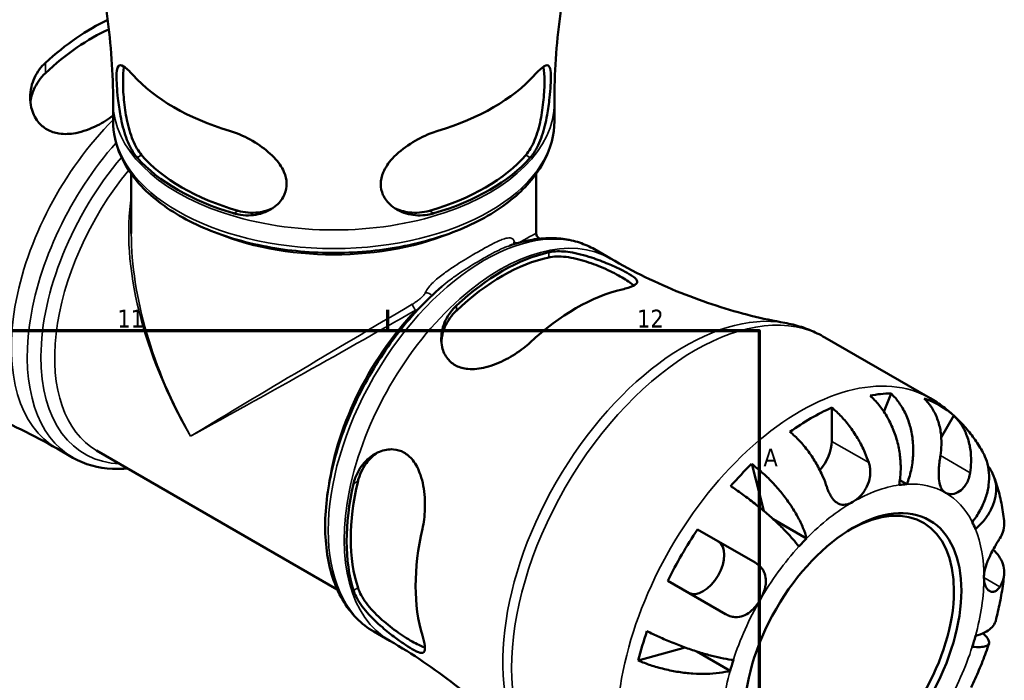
# Model space of a CAD drawing. Header units: millimetres. Extents: x -99 to 891, y -278 to 678.
# Tile 12 of 13: x 721 to 854, y 527 to 616. Entities that reach past the tile are written whole.
import ezdxf

# ---------------------------------------------------------------- set-up
doc = ezdxf.new("R2010")
doc.units = ezdxf.units.MM
for name, color, linetype, lineweight in [('Border (ANSI)', 7, 'Continuous', 70), ('Visible (ANSI)', 7, 'Continuous', 50), ('Visible Narrow (ANSI)', 7, 'Continuous', 35)]:
    doc.layers.add(name, color=color, linetype=linetype, lineweight=lineweight)
doc.styles.add('Note Text (ANSI)', font='tahoma.ttf')

# ---------------------------------------------------------------- blocks, each defined once
blk = doc.blocks.new('Borders Default Border')
at = {"layer": 'Border (ANSI)'}
blk.add_line((770.92, 574), (770.92, 576.8), dxfattribs=at)
at = {"layer": 'Border (ANSI)', "flags": 128}
blk.add_lwpolyline([(20, 20), (20, 574), (821, 574), (821, 20), (20, 20)], dxfattribs=at)
at = {"layer": 'Border (ANSI)', "color": 5, "true_color": 0x0000ff, "char_height": 2.4, "attachment_point": 7, "style": 'Note Text (ANSI)'}
for s, insert in [('11', (734.43, 574.4)), ('12', (804.52, 574.4)), ('A', (821.58, 555.68))]:
    blk.add_mtext(s, dxfattribs=dict(at, insert=insert))

msp = doc.modelspace()

# ---------------------------------------------------------------- linework, layer by layer
at = {"layer": 'Visible (ANSI)'}
for p, q in [((733.88, 602.22), (733.88, 604.72)), ((793.38, 602.22), (793.38, 604.72)), ((736.33, 587.05), (736.33, 595.1)), ((790.93, 587.05), (790.93, 595.1)), ((791.28, 586.45), (791.4, 586.38)), ((798.8, 584.94), (800.94, 583.7)), ((829.86, 573.06), (844.06, 564.87)), ((838.79, 565.5), (837.82, 563.05)), ((830.8, 563.6), (830.8, 559.05)), ((847.26, 562.52), (845.56, 559.58)), ((726.31, 558.08), (728.46, 556.84)), ((731.65, 557.83), (764.1, 539.09)), ((819.99, 556.01), (821.62, 549.68)), ((840.91, 553.28), (839.98, 553.82)), ((827.39, 545.97), (822.88, 548.58)), ((812.69, 547.18), (820.45, 542.7)), ((816.45, 535.77), (808.69, 540.25)), ((769.05, 533.41), (771.19, 532.17)), ((811, 531.27), (804.7, 529.52)), ((817.09, 528.13), (812.58, 530.73))]:
    msp.add_line(p, q, dxfattribs=at)
msp.add_arc((791.63, 587.05), 0.7, 180, 240, dxfattribs=at)
for centre, major_axis, start_param, end_param in [((715.6, 598.62), (17.5, 30.31), 0.165799, 3.352787), ((730.96, 589.75), (15.29, 26.48), 0.683792, 1.077355), ((730.96, 589.75), (14.47, 25.07), 0.670396, 1.094258), ((763.63, 616.53), (30.48, 0), 3.620368, 4.233614), ((763.63, 616.53), (30.48, 0), 5.191164, 5.80441), ((763.63, 605.1), (-28.95, 0), 0.462001, 1.108795), ((763.63, 605.1), (-28.95, 0), 2.032797, 2.679591), ((763.63, 605.1), (-29.75, 0), 0.471009, 1.099788), ((763.63, 605.1), (-29.75, 0), 2.041805, 2.670584), ((786.4, 557.74), (14.88, 25.76), 0.485116, 1.085681), ((786.4, 557.74), (14.47, 25.07), 0.476539, 1.094258), ((796.29, 552.03), (-15.29, -26.48), 3.635034, 4.218947), ((827.97, 533.74), (17.4, 30.14), 0.330319, 0.455079), ((827.97, 533.74), (17.4, 30.14), 6.167981, 6.398389), ((827.97, 533.74), (17.4, 30.14), 0.670194, 0.900602), ((827.97, 557.42), (-2, -3.46), 1.229005, 2.356194), ((827.97, 533.74), (17.4, 30.14), 1.115717, 1.240478), ((786.4, 557.74), (14.88, 25.76), 2.055912, 2.656477), ((786.4, 557.74), (14.47, 25.07), 2.047335, 2.665054), ((833.63, 530.47), (12.5, 21.65), 0.360694, 0.424705), ((833.13, 530.76), (10, 17.32), 2.373545, 7.051233), ((796.29, 552.03), (-15.29, -26.48), 5.205831, 5.789744), ((827.97, 533.74), (17.4, 30.14), 1.455592, 1.686), ((833.63, 530.47), (12.5, 21.65), 5.858481, 5.922492), ((833.63, 530.47), (-12.5, -21.65), 4.287684, 4.351695), ((813.47, 542.11), (2, 3.46), 3.141593, 6.283185), ((827.97, 533.74), (17.4, 30.14), 1.901115, 2.025876), ((833.63, 530.47), (12.5, 21.65), 5.073083, 5.137094), ((833.63, 530.47), (-12.5, -21.65), 5.073083, 5.137094)]:
    msp.add_ellipse(centre, major_axis=major_axis, ratio=0.57735, start_param=start_param, end_param=end_param, dxfattribs=at)
msp.add_ellipse((833.63, 530.47), major_axis=(10.35, 17.93), ratio=0.57735, dxfattribs=at)
for points, knots in [([(733.88, 604.72), (733.88, 606.69), (733.81, 608.65), (733.54, 612.54), (733.34, 614.47), (732.82, 618.26), (732.5, 620.12), (731.75, 623.75), (731.32, 625.52), (730.38, 628.94), (729.86, 630.59), (729.31, 632.17)], [3.9269908, 3.9269908, 3.9269908, 3.9269908, 3.9665701, 3.9665701, 4.0061494, 4.0061494, 4.0457287, 4.0457287, 4.085308, 4.085308, 4.1248873, 4.1248873, 4.1248873, 4.1248873]), ([(797.94, 632.17), (797.39, 630.59), (796.88, 628.94), (795.93, 625.52), (795.5, 623.75), (794.75, 620.12), (794.43, 618.26), (793.91, 614.47), (793.71, 612.54), (793.44, 608.65), (793.38, 606.69), (793.38, 604.72)], [0.5875017, 0.5875017, 0.5875017, 0.5875017, 0.627081, 0.627081, 0.6666603, 0.6666603, 0.7062396, 0.7062396, 0.7458189, 0.7458189, 0.7853982, 0.7853982, 0.7853982, 0.7853982]), ([(733.88, 603), (733.22, 602.49), (732.5, 602.02), (730.8, 601.16), (729.82, 600.8), (728.06, 600.47), (727.3, 600.44), (726, 600.63), (725.47, 600.81), (724.5, 601.36), (724.08, 601.72), (723.3, 602.71), (723, 603.37), (722.63, 604.96), (722.64, 605.91), (723.05, 607.67), (723.42, 608.49), (724.19, 609.52), (724.45, 609.8), (724.74, 610.06)], [-2.35768, -2.35768, -2.35768, -2.35768, -2.09949, -2.09949, -1.787582, -1.787582, -1.542517, -1.542517, -1.347516, -1.347516, -1.149107, -1.149107, -0.891706, -0.891706, -0.567955, -0.567955, -0.267749, -0.267749, -0.140896, -0.140896, -0.140896, -0.140896]), ([(737.12, 597.31), (736.97, 597.47), (736.84, 597.64), (736.29, 598.44), (735.93, 599.18), (735.31, 600.91), (735.06, 601.91), (734.72, 603.71), (734.61, 604.51), (734.46, 605.88), (734.41, 606.45), (734.34, 607.51), (734.33, 607.98), (734.35, 608.85), (734.39, 609.2), (734.6, 609.72), (734.78, 609.81), (735.32, 609.61), (735.65, 609.36), (736.23, 608.8), (736.4, 608.62), (736.57, 608.42)], [-2.482207, -2.482207, -2.482207, -2.482207, -2.388502, -2.388502, -2.095529, -2.095529, -1.782896, -1.782896, -1.541728, -1.541728, -1.348473, -1.348473, -1.149469, -1.149469, -0.897246, -0.897246, -0.571875, -0.571875, -0.269487, -0.269487, -0.152755, -0.152755, -0.152755, -0.152755]), ([(737.71, 597.65), (737.28, 598.15), (736.87, 598.85), (736.19, 600.5), (735.92, 601.45), (735.56, 603.23), (735.42, 604.19), (735.24, 606.03), (735.21, 606.91), (735.21, 608.36), (735.24, 608.99), (735.34, 609.49), (735.35, 609.52), (735.35, 609.55)], [1.069234, 1.069234, 1.069234, 1.069234, 1.359853, 1.359853, 1.650473, 1.650473, 1.916619, 1.916619, 2.182765, 2.182765, 2.448911, 2.448911, 2.469816, 2.469816, 2.469816, 2.469816]), ([(791.9, 609.55), (791.91, 609.52), (791.91, 609.49), (792.01, 608.99), (792.05, 608.36), (792.05, 607.63), (792.05, 606.91), (792.01, 606.03), (791.83, 604.19), (791.7, 603.23), (791.33, 601.45), (791.06, 600.5), (790.39, 598.85), (789.97, 598.15), (789.54, 597.65)], [-0.287052, -0.287052, -0.287052, -0.287052, -0.266146, -0.266146, 0, 0, 0, 0.266146, 0.266146, 0.532292, 0.532292, 0.822911, 0.822911, 1.113531, 1.113531, 1.113531, 1.113531]), ([(790.68, 608.42), (790.86, 608.62), (791.03, 608.8), (791.61, 609.37), (791.95, 609.62), (792.46, 609.8), (792.63, 609.73), (792.85, 609.27), (792.9, 608.92), (792.93, 608.04), (792.91, 607.58), (792.85, 606.53), (792.8, 605.96), (792.65, 604.61), (792.55, 603.82), (792.22, 602.08), (791.99, 601.12), (791.4, 599.36), (791.03, 598.56), (790.45, 597.69), (790.3, 597.49), (790.14, 597.31)], [-2.50378, -2.50378, -2.50378, -2.50378, -2.385914, -2.385914, -2.078799, -2.078799, -1.781521, -1.781521, -1.515994, -1.515994, -1.315432, -1.315432, -1.122905, -1.122905, -0.884987, -0.884987, -0.58714, -0.58714, -0.279177, -0.279177, -0.17273, -0.17273, -0.17273, -0.17273]), ([(722.72, 604.74), (722.79, 605.32), (722.94, 605.91), (723.54, 607.3), (724.09, 608.06), (724.74, 608.68)], [2.7971, 2.7971, 2.7971, 2.7971, 2.997392, 2.997392, 3.2859454, 3.2859454, 3.2859454, 3.2859454]), ([(793.38, 602.22), (793.38, 600.39), (792.9, 598.56), (791.07, 595.04), (789.66, 593.37), (786.02, 590.31), (783.75, 588.95), (778.59, 586.72), (775.71, 585.86), (769.64, 584.72), (766.46, 584.44), (760.12, 584.48), (756.96, 584.8), (750.95, 586.02), (748.11, 586.91), (743.03, 589.21), (740.78, 590.62), (737.16, 593.82), (735.77, 595.62), (734.23, 599.05), (733.88, 600.64), (733.88, 602.22)], [5.497787, 5.497787, 5.497787, 5.497787, 5.790907, 5.790907, 6.099902, 6.099902, 6.425668, 6.425668, 6.753546, 6.753546, 7.080107, 7.080107, 7.406104, 7.406104, 7.732744, 7.732744, 8.06068, 8.06068, 8.385837, 8.385837, 8.63938, 8.63938, 8.63938, 8.63938]), ([(749.58, 600.91), (749.93, 600.81), (750.28, 600.69), (751.56, 600.18), (752.48, 599.71), (754.17, 598.61), (754.94, 598), (756.14, 596.72), (756.61, 596.07), (757.14, 594.87), (757.26, 594.34), (757.29, 593.31), (757.2, 592.83), (756.77, 591.8), (756.4, 591.3), (755.32, 590.36), (754.58, 589.97), (752.92, 589.51), (752, 589.45), (750.76, 589.63), (750.44, 589.7), (750.13, 589.79)], [-2.50378, -2.50378, -2.50378, -2.50378, -2.385914, -2.385914, -2.078799, -2.078799, -1.781521, -1.781521, -1.515994, -1.515994, -1.315432, -1.315432, -1.122905, -1.122905, -0.884987, -0.884987, -0.58714, -0.58714, -0.279177, -0.279177, -0.17273, -0.17273, -0.17273, -0.17273]), ([(777.13, 589.79), (776.85, 589.71), (776.57, 589.65), (775.41, 589.46), (774.53, 589.49), (772.85, 589.89), (772.05, 590.28), (770.91, 591.23), (770.52, 591.74), (770.07, 592.76), (769.97, 593.25), (769.98, 594.27), (770.09, 594.79), (770.58, 595.96), (771.01, 596.59), (772.21, 597.92), (773.05, 598.59), (774.81, 599.72), (775.72, 600.19), (776.98, 600.69), (777.32, 600.81), (777.67, 600.91)], [-2.482207, -2.482207, -2.482207, -2.482207, -2.388502, -2.388502, -2.095529, -2.095529, -1.782896, -1.782896, -1.541728, -1.541728, -1.348473, -1.348473, -1.149469, -1.149469, -0.897246, -0.897246, -0.571875, -0.571875, -0.269487, -0.269487, -0.152755, -0.152755, -0.152755, -0.152755]), ([(755.43, 590.5), (754.83, 590.21), (754.15, 590), (752.54, 589.81), (751.59, 589.89), (750.72, 590.14)], [0.592649, 0.592649, 0.592649, 0.592649, 0.8229114, 0.8229114, 1.1135307, 1.1135307, 1.1135307, 1.1135307]), ([(776.53, 590.14), (775.66, 589.89), (774.72, 589.81), (773.1, 590), (772.42, 590.21), (771.83, 590.5)], [1.0692341, 1.0692341, 1.0692341, 1.0692341, 1.3598534, 1.3598534, 1.5901157, 1.5901157, 1.5901157, 1.5901157]), ([(798.8, 584.94), (798.15, 585.31), (797.47, 585.61), (796.05, 586.08), (795.31, 586.25), (793.79, 586.44), (793.01, 586.47), (791.42, 586.4), (790.61, 586.29), (788.97, 585.96), (788.14, 585.73), (787.31, 585.43)], [5.4977871, 5.4977871, 5.4977871, 5.4977871, 5.6161627, 5.6161627, 5.7345383, 5.7345383, 5.8529139, 5.8529139, 5.9712895, 5.9712895, 6.0896651, 6.0896651, 6.0896651, 6.0896651]), ([(787.91, 585.66), (787.91, 585.66), (787.92, 585.65), (787.92, 585.64), (787.92, 585.64), (787.93, 585.64)], [3.87564464, 3.87564464, 3.87564464, 3.87564464, 3.90428336, 3.90428336, 3.90857196, 3.90857196, 3.90857196, 3.90857196]), ([(792.62, 584.54), (792.82, 584.59), (793.04, 584.62), (793.94, 584.71), (794.7, 584.67), (796.42, 584.41), (797.41, 584.15), (799.17, 583.57), (799.93, 583.28), (801.23, 582.74), (801.76, 582.49), (802.73, 582.03), (803.15, 581.81), (803.93, 581.35), (804.23, 581.13), (804.62, 580.68), (804.62, 580.47), (804.23, 580.08), (803.86, 579.91), (803.09, 579.67), (802.82, 579.6), (802.52, 579.53)], [-2.457672, -2.457672, -2.457672, -2.457672, -2.366105, -2.366105, -2.096685, -2.096685, -1.784409, -1.784409, -1.538918, -1.538918, -1.344493, -1.344493, -1.147499, -1.147499, -0.89245, -0.89245, -0.569443, -0.569443, -0.268209, -0.268209, -0.135066, -0.135066, -0.135066, -0.135066]), ([(792.62, 583.86), (793.27, 583.99), (794.08, 584.01), (795.84, 583.8), (796.79, 583.57), (798.52, 583.02), (799.42, 582.67), (801.11, 581.91), (801.89, 581.5), (803.14, 580.78), (803.68, 580.42), (804.05, 580.09), (804.08, 580.07), (804.1, 580.05)], [1.06757, 1.06757, 1.06757, 1.06757, 1.356123, 1.356123, 1.644677, 1.644677, 1.910717, 1.910717, 2.176758, 2.176758, 2.442798, 2.442798, 2.461664, 2.461664, 2.461664, 2.461664]), ([(800.94, 583.7), (802.48, 582.81), (804.05, 581.97), (807.22, 580.43), (808.83, 579.72), (812.03, 578.43), (813.63, 577.86), (816.81, 576.83), (818.38, 576.38), (821.47, 575.61), (822.98, 575.29), (824.45, 575.03)], [5.4977871, 5.4977871, 5.4977871, 5.4977871, 5.5388237, 5.5388237, 5.5798602, 5.5798602, 5.6208967, 5.6208967, 5.6619332, 5.6619332, 5.7029697, 5.7029697, 5.7029697, 5.7029697]), ([(778.2, 579.93), (776, 578.03), (773.89, 575.77), (770.11, 570.78), (768.42, 568.05), (765.61, 562.39), (764.5, 559.46), (762.96, 553.67), (762.53, 550.81), (762.43, 545.45), (762.76, 542.94), (764.18, 538.56), (765.26, 536.69), (767.4, 534.51), (768.19, 533.9), (769.05, 533.41)], [0.242012, 0.242012, 0.242012, 0.242012, 0.569515, 0.569515, 0.89578, 0.89578, 1.221848, 1.221848, 1.548884, 1.548884, 1.876888, 1.876888, 2.198277, 2.198277, 2.356194, 2.356194, 2.356194, 2.356194]), ([(790.07, 572.34), (789.81, 572.1), (789.53, 571.86), (788.51, 571.07), (787.7, 570.55), (785.98, 569.65), (785.05, 569.28), (783.31, 568.84), (782.49, 568.74), (781.15, 568.86), (780.62, 569), (779.7, 569.47), (779.32, 569.78), (778.64, 570.62), (778.38, 571.16), (778.07, 572.52), (778.09, 573.34), (778.47, 574.98), (778.86, 575.8), (779.65, 576.82), (779.9, 577.1), (780.17, 577.36)], [-2.480941, -2.480941, -2.480941, -2.480941, -2.363324, -2.363324, -2.07999, -2.07999, -1.779364, -1.779364, -1.507296, -1.507296, -1.304235, -1.304235, -1.112955, -1.112955, -0.880807, -0.880807, -0.585872, -0.585872, -0.278851, -0.278851, -0.156674, -0.156674, -0.156674, -0.156674]), ([(778.14, 572.48), (778.18, 573.14), (778.34, 573.82), (778.98, 575.29), (779.52, 576.06), (780.17, 576.67)], [0.5914957, 0.5914957, 0.5914957, 0.5914957, 0.8206342, 0.8206342, 1.1091877, 1.1091877, 1.1091877, 1.1091877]), ([(829.86, 573.06), (829.53, 573.26), (829.18, 573.44), (828.49, 573.78), (828.13, 573.93), (827.42, 574.22), (827.06, 574.35), (826.32, 574.59), (825.95, 574.69), (825.21, 574.88), (824.83, 574.96), (824.45, 575.03)], [5.4977871, 5.4977871, 5.4977871, 5.4977871, 5.5388237, 5.5388237, 5.5798602, 5.5798602, 5.6208967, 5.6208967, 5.6619332, 5.6619332, 5.7029697, 5.7029697, 5.7029697, 5.7029697]), ([(702.16, 566.86), (703.66, 566.61), (705.2, 566.29), (708.37, 565.53), (709.98, 565.08), (713.24, 564.05), (714.89, 563.47), (718.19, 562.16), (719.84, 561.43), (723.11, 559.85), (724.73, 559), (726.31, 558.08)], [3.715797, 3.715797, 3.715797, 3.715797, 3.7580357, 3.7580357, 3.8002745, 3.8002745, 3.8425133, 3.8425133, 3.884752, 3.884752, 3.9269908, 3.9269908, 3.9269908, 3.9269908]), ([(839.87, 553.17), (839.98, 553.73), (840.06, 554.36), (840.1, 555.65), (840.08, 556.32), (839.94, 557.53), (839.83, 558.2), (839.5, 559.51), (839.28, 560.15), (838.82, 561.29), (838.53, 561.89), (837.87, 563.01), (837.5, 563.54), (836.79, 564.41), (836.38, 564.84), (835.95, 565.22)], [4.459382, 4.459382, 4.459382, 4.459382, 4.64574, 4.64574, 4.832098, 4.832098, 5.017749, 5.017749, 5.2034, 5.2034, 5.388581, 5.388581, 5.573762, 5.573762, 5.753847, 5.753847, 5.753847, 5.753847]), ([(838.79, 565.5), (839.19, 565.12), (839.57, 564.69), (840.19, 563.8), (840.51, 563.27), (841.03, 562.13), (841.24, 561.52), (841.54, 560.37), (841.66, 559.72), (841.79, 558.39), (841.79, 557.72), (841.72, 556.48), (841.63, 555.8), (841.34, 554.49), (841.14, 553.84), (840.91, 553.28)], [0.189718, 0.189718, 0.189718, 0.189718, 0.369803, 0.369803, 0.554984, 0.554984, 0.740165, 0.740165, 0.925816, 0.925816, 1.111467, 1.111467, 1.297825, 1.297825, 1.484183, 1.484183, 1.484183, 1.484183]), ([(845.45, 557.13), (845.53, 557.6), (845.57, 558.08), (845.6, 559.21), (845.56, 559.84), (845.38, 560.95), (845.23, 561.54), (844.81, 562.65), (844.55, 563.17), (843.99, 564.03), (843.64, 564.45), (843.26, 564.83)], [4.9026438, 4.9026438, 4.9026438, 4.9026438, 5.0422451, 5.0422451, 5.2285491, 5.2285491, 5.4138041, 5.4138041, 5.599059, 5.599059, 5.7785999, 5.7785999, 5.7785999, 5.7785999]), ([(851.18, 557.54), (850.86, 558.13), (850.5, 558.7), (849.73, 559.81), (849.31, 560.35), (848.41, 561.4), (847.94, 561.9), (846.92, 562.84), (846.38, 563.29), (845.26, 564.13), (844.67, 564.51), (844.06, 564.87)], [5.1658421, 5.1658421, 5.1658421, 5.1658421, 5.2322311, 5.2322311, 5.2986201, 5.2986201, 5.3650091, 5.3650091, 5.4313981, 5.4313981, 5.4977871, 5.4977871, 5.4977871, 5.4977871]), ([(830.8, 563.6), (831.25, 563.23), (831.69, 562.81), (832.49, 561.97), (832.91, 561.47), (833.7, 560.4), (834.07, 559.83), (834.69, 558.76), (835, 558.15), (835.46, 557.08), (835.63, 556.62), (835.78, 556.18)], [0.1897242, 0.1897242, 0.1897242, 0.1897242, 0.3692652, 0.3692652, 0.5545201, 0.5545201, 0.7397751, 0.7397751, 0.9260791, 0.9260791, 1.0656804, 1.0656804, 1.0656804, 1.0656804]), ([(847.26, 562.52), (847.64, 562.15), (847.99, 561.72), (848.55, 560.86), (848.81, 560.34), (849.23, 559.23), (849.38, 558.64), (849.56, 557.53), (849.6, 556.9), (849.57, 555.77), (849.53, 555.29), (849.45, 554.82)], [0.1897242, 0.1897242, 0.1897242, 0.1897242, 0.3692652, 0.3692652, 0.5545201, 0.5545201, 0.7397751, 0.7397751, 0.9260791, 0.9260791, 1.0656804, 1.0656804, 1.0656804, 1.0656804]), ([(830.12, 552.91), (829.98, 553.35), (829.8, 553.82), (829.34, 554.89), (829.03, 555.49), (828.41, 556.57), (828.05, 557.13), (827.26, 558.2), (826.83, 558.71), (826.04, 559.55), (825.6, 559.96), (825.14, 560.33)], [4.9026438, 4.9026438, 4.9026438, 4.9026438, 5.0422451, 5.0422451, 5.2285491, 5.2285491, 5.4138041, 5.4138041, 5.599059, 5.599059, 5.7785999, 5.7785999, 5.7785999, 5.7785999]), ([(766.3, 553.33), (766.36, 553.6), (766.44, 553.87), (766.82, 554.89), (767.23, 555.58), (768.32, 556.83), (769.03, 557.35), (770.41, 557.9), (771.05, 558.02), (772.17, 557.93), (772.64, 557.79), (773.53, 557.3), (773.93, 556.95), (774.72, 555.97), (775.06, 555.3), (775.64, 553.61), (775.83, 552.56), (775.96, 550.48), (775.93, 549.47), (775.75, 548.07), (775.68, 547.66), (775.59, 547.26)], [-2.457672, -2.457672, -2.457672, -2.457672, -2.366105, -2.366105, -2.096685, -2.096685, -1.784409, -1.784409, -1.538918, -1.538918, -1.344493, -1.344493, -1.147499, -1.147499, -0.89245, -0.89245, -0.569443, -0.569443, -0.268209, -0.268209, -0.135066, -0.135066, -0.135066, -0.135066]), ([(728.46, 556.84), (730.05, 555.92), (731.87, 555.42), (734.47, 555.31), (735.16, 555.33), (735.85, 555.4)], [2.3561945, 2.3561945, 2.3561945, 2.3561945, 2.6493146, 2.6493146, 2.751358, 2.751358, 2.751358, 2.751358]), ([(766.89, 553.67), (767.1, 554.54), (767.49, 555.39), (768.45, 556.68), (768.96, 557.16), (769.5, 557.53)], [1.0675701, 1.0675701, 1.0675701, 1.0675701, 1.3561235, 1.3561235, 1.585262, 1.585262, 1.585262, 1.585262]), ([(846.13, 552.12), (845.98, 552.21), (845.85, 552.32), (845.62, 552.61), (845.52, 552.79), (845.34, 553.28), (845.27, 553.61), (845.21, 554.33), (845.21, 554.71), (845.24, 555.39), (845.26, 555.68), (845.32, 556.24), (845.36, 556.52), (845.42, 556.9), (845.43, 557.02), (845.45, 557.13)], [0, 0, 0, 0, 0.0888491, 0.0888491, 0.1837965, 0.1837965, 0.314197, 0.314197, 0.4378467, 0.4378467, 0.5241128, 0.5241128, 0.6076526, 0.6076526, 0.6434969, 0.6434969, 0.6434969, 0.6434969]), ([(849.74, 548.18), (850.12, 548.66), (850.49, 549.2), (851.11, 550.33), (851.36, 550.91), (851.73, 551.98), (851.87, 552.57), (852.02, 553.74), (852.04, 554.31), (851.95, 555.34), (851.85, 555.88), (851.55, 556.81), (851.38, 557.2), (851.18, 557.54)], [4.459382, 4.459382, 4.459382, 4.459382, 4.64574, 4.64574, 4.832098, 4.832098, 5.017749, 5.017749, 5.2034, 5.2034, 5.388581, 5.388581, 5.53476, 5.53476, 5.53476, 5.53476]), ([(819.99, 556.01), (820.47, 555.65), (820.95, 555.26), (821.82, 554.48), (822.3, 554.02), (823.23, 553.05), (823.67, 552.54), (824.44, 551.58), (824.84, 551.04), (825.57, 549.97), (825.9, 549.42), (826.44, 548.44), (826.7, 547.91), (827.12, 546.89), (827.28, 546.4), (827.39, 545.97)], [0.189718, 0.189718, 0.189718, 0.189718, 0.369803, 0.369803, 0.554984, 0.554984, 0.740165, 0.740165, 0.925816, 0.925816, 1.111467, 1.111467, 1.297825, 1.297825, 1.484183, 1.484183, 1.484183, 1.484183]), ([(835.78, 556.18), (835.85, 555.98), (835.9, 555.77), (835.96, 555.36), (835.98, 555.17), (835.99, 554.72), (835.98, 554.47), (835.87, 553.78), (835.73, 553.36), (835.32, 552.52), (835.03, 552.11), (834.38, 551.4), (834, 551.1), (833.63, 550.88)], [-0.6479836, -0.6479836, -0.6479836, -0.6479836, -0.5812922, -0.5812922, -0.5195743, -0.5195743, -0.4431699, -0.4431699, -0.3085364, -0.3085364, -0.1588124, -0.1588124, 0, 0, 0, 0]), ([(851.86, 555.72), (851.97, 555.59), (852.07, 555.45), (852.4, 554.94), (852.6, 554.51), (852.88, 553.6), (852.95, 553.13), (852.97, 552.25), (852.92, 551.76), (852.68, 550.78), (852.49, 550.29), (852.04, 549.41), (851.74, 548.93), (851.02, 548.03), (850.6, 547.6), (850.17, 547.23)], [0.302448, 0.302448, 0.302448, 0.302448, 0.369803, 0.369803, 0.554984, 0.554984, 0.740165, 0.740165, 0.925816, 0.925816, 1.111467, 1.111467, 1.297825, 1.297825, 1.484183, 1.484183, 1.484183, 1.484183]), ([(849.45, 554.82), (849.43, 554.69), (849.4, 554.56), (849.31, 554.18), (849.23, 553.93), (849.02, 553.46), (848.89, 553.23), (848.53, 552.74), (848.29, 552.51), (847.71, 552.11), (847.37, 551.98), (846.71, 551.91), (846.39, 551.97), (846.13, 552.12)], [-0.644345, -0.644345, -0.644345, -0.644345, -0.6030859, -0.6030859, -0.5200799, -0.5200799, -0.4327391, -0.4327391, -0.3100066, -0.3100066, -0.15869, -0.15869, 0, 0, 0, 0]), ([(854.04, 548.33), (853.99, 548.73), (853.94, 549.13), (853.81, 549.94), (853.74, 550.34), (853.58, 551.14), (853.49, 551.53), (853.29, 552.33), (853.18, 552.72), (852.94, 553.51), (852.81, 553.9), (852.66, 554.29)], [4.8356026, 4.8356026, 4.8356026, 4.8356026, 4.8776199, 4.8776199, 4.9196372, 4.9196372, 4.9616546, 4.9616546, 5.0036719, 5.0036719, 5.0456892, 5.0456892, 5.0456892, 5.0456892]), ([(826.35, 544.87), (826.12, 545.17), (825.84, 545.54), (825.17, 546.3), (824.8, 546.71), (824.05, 547.47), (823.61, 547.9), (822.68, 548.76), (822.19, 549.2), (821.25, 549.99), (820.73, 550.41), (819.67, 551.24), (819.13, 551.64), (818.17, 552.33), (817.66, 552.69), (817.16, 553.02)], [4.459382, 4.459382, 4.459382, 4.459382, 4.64574, 4.64574, 4.832098, 4.832098, 5.017749, 5.017749, 5.2034, 5.2034, 5.388581, 5.388581, 5.573762, 5.573762, 5.753847, 5.753847, 5.753847, 5.753847]), ([(833.63, 550.88), (833.36, 550.73), (833.1, 550.62), (832.55, 550.49), (832.27, 550.48), (831.76, 550.61), (831.52, 550.73), (831.11, 551.07), (830.93, 551.27), (830.67, 551.67), (830.58, 551.83), (830.41, 552.17), (830.33, 552.34), (830.21, 552.65), (830.17, 552.78), (830.12, 552.91)], [0, 0, 0, 0, 0.1127497, 0.1127497, 0.240462, 0.240462, 0.3630761, 0.3630761, 0.4698265, 0.4698265, 0.5368083, 0.5368083, 0.5973812, 0.5973812, 0.6407273, 0.6407273, 0.6407273, 0.6407273]), ([(853.46, 545.97), (853.62, 546.23), (853.76, 546.51), (854, 547.19), (854.06, 547.58), (854.06, 548.06), (854.05, 548.19), (854.04, 548.33)], [4.9026438, 4.9026438, 4.9026438, 4.9026438, 5.0422451, 5.0422451, 5.2285491, 5.2285491, 5.2947504, 5.2947504, 5.2947504, 5.2947504]), ([(851.31, 540.68), (851.31, 540.95), (851.34, 541.25), (851.46, 541.88), (851.56, 542.22), (851.85, 543.04), (852.07, 543.51), (852.46, 544.27), (852.61, 544.55), (852.88, 545.03), (853, 545.22), (853.21, 545.58), (853.32, 545.74), (853.43, 545.92), (853.44, 545.94), (853.46, 545.97)], [-2.7780414, -2.7780414, -2.7780414, -2.7780414, -2.6767215, -2.6767215, -2.5655813, -2.5655813, -2.4096011, -2.4096011, -2.3051939, -2.3051939, -2.2261755, -2.2261755, -2.1445049, -2.1445049, -2.1308178, -2.1308178, -2.1308178, -2.1308178]), ([(852.56, 544.45), (852.86, 544.18), (853.11, 543.89), (853.54, 543.29), (853.74, 542.91), (854, 542.15), (854.06, 541.76), (854.06, 541.04), (854, 540.65), (853.76, 539.98), (853.62, 539.7), (853.46, 539.44)], [0.214385, 0.214385, 0.214385, 0.214385, 0.3692652, 0.3692652, 0.5545201, 0.5545201, 0.7397751, 0.7397751, 0.9260791, 0.9260791, 1.0656804, 1.0656804, 1.0656804, 1.0656804]), ([(820.45, 542.7), (820.55, 542.64), (820.65, 542.58), (820.94, 542.37), (821.11, 542.21), (821.42, 541.86), (821.55, 541.66), (821.79, 541.14), (821.88, 540.81), (821.93, 540.03), (821.87, 539.58), (821.61, 538.63), (821.39, 538.15), (821.13, 537.69)], [-0.644345, -0.644345, -0.644345, -0.644345, -0.6030859, -0.6030859, -0.5200799, -0.5200799, -0.4327391, -0.4327391, -0.3100066, -0.3100066, -0.15869, -0.15869, 0, 0, 0, 0]), ([(853.46, 539.44), (853.4, 539.35), (853.34, 539.27), (853.19, 539.08), (853.08, 538.99), (852.85, 538.84), (852.73, 538.79), (852.41, 538.75), (852.22, 538.79), (851.84, 539.03), (851.65, 539.25), (851.38, 539.86), (851.31, 540.25), (851.31, 540.68)], [-0.6400853, -0.6400853, -0.6400853, -0.6400853, -0.5922218, -0.5922218, -0.5159504, -0.5159504, -0.4323561, -0.4323561, -0.3086303, -0.3086303, -0.1584496, -0.1584496, 0, 0, 0, 0]), ([(852.91, 534.87), (853.01, 535.28), (853.11, 535.69), (853.3, 536.52), (853.39, 536.93), (853.56, 537.76), (853.63, 538.17), (853.77, 539), (853.84, 539.41), (853.95, 540.24), (854, 540.66), (854.04, 541.07)], [4.3730551, 4.3730551, 4.3730551, 4.3730551, 4.4155903, 4.4155903, 4.4581255, 4.4581255, 4.5006608, 4.5006608, 4.543196, 4.543196, 4.5857312, 4.5857312, 4.5857312, 4.5857312]), ([(775.93, 531.26), (775.9, 531.27), (775.87, 531.28), (775.39, 531.44), (774.82, 531.72), (774.19, 532.08), (773.56, 532.44), (772.82, 532.92), (771.33, 534), (770.57, 534.6), (769.23, 535.83), (768.56, 536.53), (767.49, 537.96), (767.1, 538.67), (766.89, 539.3)], [-0.284907, -0.284907, -0.284907, -0.284907, -0.26604, -0.26604, 0, 0, 0, 0.26604, 0.26604, 0.532081, 0.532081, 0.820634, 0.820634, 1.109188, 1.109188, 1.109188, 1.109188]), ([(775.59, 532.89), (775.67, 532.63), (775.74, 532.39), (775.91, 531.64), (775.96, 531.24), (775.87, 530.68), (775.73, 530.53), (775.24, 530.54), (774.92, 530.66), (774.14, 531.07), (773.75, 531.31), (772.89, 531.89), (772.43, 532.21), (771.37, 533), (770.77, 533.48), (769.44, 534.62), (768.73, 535.3), (767.5, 536.7), (766.99, 537.43), (766.5, 538.41), (766.38, 538.69), (766.3, 538.96)], [-2.480941, -2.480941, -2.480941, -2.480941, -2.363324, -2.363324, -2.07999, -2.07999, -1.779364, -1.779364, -1.507296, -1.507296, -1.304235, -1.304235, -1.112955, -1.112955, -0.880807, -0.880807, -0.585872, -0.585872, -0.278851, -0.278851, -0.156674, -0.156674, -0.156674, -0.156674]), ([(821.13, 537.69), (820.98, 537.43), (820.82, 537.19), (820.45, 536.71), (820.25, 536.48), (819.73, 536), (819.41, 535.78), (818.76, 535.47), (818.43, 535.38), (817.85, 535.34), (817.62, 535.36), (817.16, 535.45), (816.94, 535.53), (816.63, 535.67), (816.54, 535.72), (816.45, 535.77)], [0, 0, 0, 0, 0.0888491, 0.0888491, 0.1837965, 0.1837965, 0.314197, 0.314197, 0.4378467, 0.4378467, 0.5241128, 0.5241128, 0.6076526, 0.6076526, 0.6434969, 0.6434969, 0.6434969, 0.6434969]), ([(850.17, 532.82), (850.6, 532.94), (851.02, 533.09), (851.74, 533.45), (852.04, 533.66), (852.49, 534.07), (852.68, 534.31), (852.85, 534.67), (852.88, 534.77), (852.91, 534.87)], [4.4593823, 4.4593823, 4.4593823, 4.4593823, 4.6457401, 4.6457401, 4.832098, 4.832098, 5.0177489, 5.0177489, 5.0870039, 5.0870039, 5.0870039, 5.0870039]), ([(805.87, 533.47), (806.4, 533.2), (806.97, 532.93), (808.05, 532.44), (808.66, 532.18), (809.91, 531.67), (810.54, 531.43), (811.69, 531.02), (812.32, 530.81), (813.53, 530.44), (814.12, 530.27), (815.15, 530), (815.69, 529.88), (816.69, 529.69), (817.14, 529.62), (817.52, 529.58)], [0.189718, 0.189718, 0.189718, 0.189718, 0.369803, 0.369803, 0.554984, 0.554984, 0.740165, 0.740165, 0.925816, 0.925816, 1.111467, 1.111467, 1.297825, 1.297825, 1.484183, 1.484183, 1.484183, 1.484183]), ([(851.17, 533.17), (851.37, 533), (851.55, 532.82), (851.85, 532.45), (851.95, 532.26), (852.04, 531.96), (852.02, 531.82), (851.87, 531.58), (851.73, 531.49), (851.36, 531.37), (851.11, 531.33), (850.49, 531.3), (850.12, 531.32), (849.74, 531.36)], [0.405987, 0.405987, 0.405987, 0.405987, 0.554984, 0.554984, 0.740165, 0.740165, 0.925816, 0.925816, 1.111467, 1.111467, 1.297825, 1.297825, 1.484183, 1.484183, 1.484183, 1.484183]), ([(790.45, 516.14), (789.49, 517.28), (788.46, 518.43), (786.25, 520.72), (785.07, 521.86), (782.6, 524.1), (781.29, 525.2), (778.58, 527.33), (777.16, 528.36), (774.24, 530.34), (772.73, 531.28), (771.19, 532.17)], [2.1510119, 2.1510119, 2.1510119, 2.1510119, 2.1920484, 2.1920484, 2.233085, 2.233085, 2.2741215, 2.2741215, 2.315158, 2.315158, 2.3561945, 2.3561945, 2.3561945, 2.3561945]), ([(849.59, 525.88), (849.77, 526.26), (849.96, 526.65), (850.31, 527.43), (850.48, 527.83), (850.81, 528.61), (850.97, 529.01), (851.28, 529.8), (851.43, 530.2), (851.72, 531), (851.86, 531.4), (852, 531.8)], [4.0572024, 4.0572024, 4.0572024, 4.0572024, 4.0991211, 4.0991211, 4.1410398, 4.1410398, 4.1829585, 4.1829585, 4.2248772, 4.2248772, 4.266796, 4.266796, 4.266796, 4.266796]), ([(817.09, 528.13), (816.66, 528.01), (816.16, 527.9), (815.06, 527.76), (814.47, 527.72), (813.35, 527.69), (812.72, 527.7), (811.42, 527.8), (810.76, 527.87), (809.54, 528.06), (808.88, 528.19), (807.57, 528.51), (806.93, 528.69), (805.82, 529.06), (805.24, 529.28), (804.7, 529.52)], [4.459382, 4.459382, 4.459382, 4.459382, 4.64574, 4.64574, 4.832098, 4.832098, 5.017749, 5.017749, 5.2034, 5.2034, 5.388581, 5.388581, 5.573762, 5.573762, 5.753847, 5.753847, 5.753847, 5.753847])]:
    msp.add_open_spline(points, degree=3, knots=knots, dxfattribs=at)
at = {"layer": 'Visible Narrow (ANSI)'}
for p, q in [((724.74, 610.06), (724.74, 608.68)), ((737.12, 597.31), (737.71, 597.65)), ((789.54, 597.65), (790.14, 597.31)), ((750.72, 590.14), (750.13, 589.79)), ((777.13, 589.79), (776.53, 590.14)), ((792.62, 583.86), (792.62, 584.54)), ((780.17, 576.67), (780.17, 577.36)), ((835.78, 556.18), (830.8, 559.05)), ((849.45, 554.82), (845.45, 557.13)), ((766.89, 553.67), (766.3, 553.33)), ((853.46, 539.44), (851.31, 540.68)), ((766.89, 539.3), (766.3, 538.96))]:
    msp.add_line(p, q, dxfattribs=at)
for centre, major_axis, ratio, start_param, end_param in [((763.63, 604.72), (-29.75, 0), 0.57735, 0, 3.141593), ((741.18, 583.85), (-14.87, -25.76), 0.57735, 4.281705, 6.283185), ((763.63, 602.22), (29.75, 0), 0.57735, 3.141593, 6.283185), ((743.33, 582.61), (-14.87, -25.76), 0.57735, 4.372164, 6.283185), ((744.31, 582.04), (-14.26, -24.7), 0.57735, 4.406663, 6.577314), ((745.3, 581.47), (-13.65, -23.64), 0.57735, 4.430887, 6.283185), ((763.63, 570.89), (-19.92, 33.65), 0.569997, 0.606792, 1.564626), ((786.07, 557.93), (14.87, 25.76), 0.57735, 0, 3.141593), ((763.63, 570.89), (-19.18, 34.08), 0.569997, 0.791569, 1.576967), ((763.63, 599.96), (27.3, 0), 0.57735, 4.057573, 5.367205), ((783.92, 559.17), (-14.87, -25.76), 0.57735, 3.141593, 6.283185), ((763.63, 570.89), (-27.3, -16.17), 0.01096, 3.135102, 3.532808), ((788.59, 585.83), (-0.68, -0.167), 0.783711, 5.645897, 6.281978), ((789.44, 585.79), (0.35, -0.606), 0.908297, 3.998698, 4.086481), ((763.63, 570.89), (27.65, 15.56), 0.01096, 6.189106, 6.289676), ((776.3, 578.73), (0.663, -0.225), 0.424731, 0.680952, 2.207254), ((812.36, 542.75), (-17.5, -30.31), 0.57735, 3.141593, 6.283185), ((763.63, 570.89), (-27.3, -16.17), 0.01096, 4.308191, 5.491296), ((763.63, 570.89), (27.65, 15.56), 0.01096, 3.933482, 5.116587), ((781.96, 560.31), (-13.65, -23.64), 0.57735, 4.314682, 5.367205), ((774.47, 577.15), (-0.35, 0.606), 0.091635, 0.857105, 2.284487), ((810.99, 543.54), (17.36, 30.07), 0.57735, 0.205183, 2.93641), ((826.56, 534.55), (17.5, 30.31), 0.57735, 0, 3.141593), ((833.63, 530.47), (-12.5, -21.65), 0.57735, 3.566297, 3.926991), ((833.63, 530.47), (12.5, 21.65), 0.57735, 0, 0.360694), ((833.63, 530.47), (12.5, 21.65), 0.57735, 5.922492, 6.283185), ((833.63, 530.47), (-12.5, -21.65), 0.57735, 3.926991, 4.287684), ((833.63, 530.47), (12.5, 21.65), 0.57735, 5.497787, 5.858481), ((833.63, 530.47), (-12.5, -21.65), 0.57735, 4.351695, 4.712389), ((833.63, 530.47), (12.5, 21.65), 0.57735, 5.137094, 5.497787), ((833.63, 530.47), (-12.5, -21.65), 0.57735, 4.712389, 5.073083), ((833.63, 530.47), (12.5, 21.65), 0.57735, 4.712389, 5.073083), ((833.63, 530.47), (-12.5, -21.65), 0.57735, 5.137094, 5.497787)]:
    msp.add_ellipse(centre, major_axis=major_axis, ratio=ratio, start_param=start_param, end_param=end_param, dxfattribs=at)
for points, knots in [([(787.97, 586.01), (787.96, 586.06), (787.94, 586.11), (787.89, 586.21), (787.86, 586.26), (787.77, 586.35), (787.72, 586.38), (787.59, 586.44), (787.51, 586.46), (787.32, 586.48), (787.2, 586.48), (786.94, 586.44), (786.79, 586.41), (786.43, 586.3), (786.21, 586.22), (785.74, 586.01), (785.48, 585.89), (784.83, 585.57), (784.43, 585.35), (783.48, 584.82), (782.91, 584.5), (781.54, 583.69), (780.73, 583.2), (779.45, 582.36), (778.99, 582.06), (778.08, 581.38), (777.61, 581.02), (776.96, 580.42), (776.76, 580.22), (776.38, 579.78), (776.2, 579.55), (776.04, 579.23), (776.01, 579.16), (775.98, 579.09)], [3.871137, 3.871137, 3.871137, 3.871137, 3.896543, 3.896543, 3.937192, 3.937192, 3.984257, 3.984257, 4.048331, 4.048331, 4.131627, 4.131627, 4.223831, 4.223831, 4.351737, 4.351737, 4.489101, 4.489101, 4.682132, 4.682132, 4.933071, 4.933071, 5.259292, 5.259292, 5.434562, 5.434562, 5.617255, 5.617255, 5.70431, 5.70431, 5.793275, 5.793275, 5.818291, 5.818291, 5.818291, 5.818291]), ([(788.8, 585.95), (788.68, 585.88), (788.55, 585.84), (788.34, 585.81), (788.25, 585.81), (788.14, 585.84), (788.11, 585.85), (788.06, 585.88), (788.03, 585.9), (787.99, 585.95), (787.98, 585.98), (787.97, 586.01)], [0, 0, 0, 0, 0.1021921, 0.1021921, 0.1771037, 0.1771037, 0.2029216, 0.2029216, 0.2287395, 0.2287395, 0.2464393, 0.2464393, 0.2464393, 0.2464393]), ([(778.2, 579.93), (778.56, 580.24), (778.93, 580.53), (779.74, 581.14), (780.17, 581.44), (781.41, 582.27), (782.21, 582.77), (783.56, 583.58), (784.14, 583.9), (785.12, 584.44), (785.53, 584.65), (786.21, 584.98), (786.49, 585.11), (786.95, 585.3), (787.13, 585.37), (787.31, 585.43)], [-5.587113, -5.587113, -5.587113, -5.587113, -5.434562, -5.434562, -5.259292, -5.259292, -4.933071, -4.933071, -4.682132, -4.682132, -4.489101, -4.489101, -4.351737, -4.351737, -4.254011, -4.254011, -4.254011, -4.254011]), ([(775.98, 579.09), (775.98, 579.07), (775.96, 579.04), (775.93, 578.98), (775.91, 578.94), (775.85, 578.86), (775.81, 578.81), (775.73, 578.71), (775.67, 578.65), (775.55, 578.53), (775.48, 578.46), (775.31, 578.31), (775.21, 578.22), (774.97, 578.04), (774.84, 577.94), (774.54, 577.73), (774.37, 577.62), (774.2, 577.52)], [0, 0, 0, 0, 0.0086714, 0.0086714, 0.0225456, 0.0225456, 0.0405821, 0.0405821, 0.0640296, 0.0640296, 0.0945113, 0.0945113, 0.1341375, 0.1341375, 0.1856516, 0.1856516, 0.2465242, 0.2465242, 0.2465242, 0.2465242])]:
    msp.add_open_spline(points, degree=3, knots=knots, dxfattribs=at)
msp.add_open_spline([(774.66, 576.73), (774.78, 576.77), (774.89, 576.81), (775.01, 576.85)], degree=3, dxfattribs=at)

# ---------------------------------------------------------------- block references
msp.add_blockref('Borders Default Border', (0, 0))

doc.saveas('drawing.dxf')
